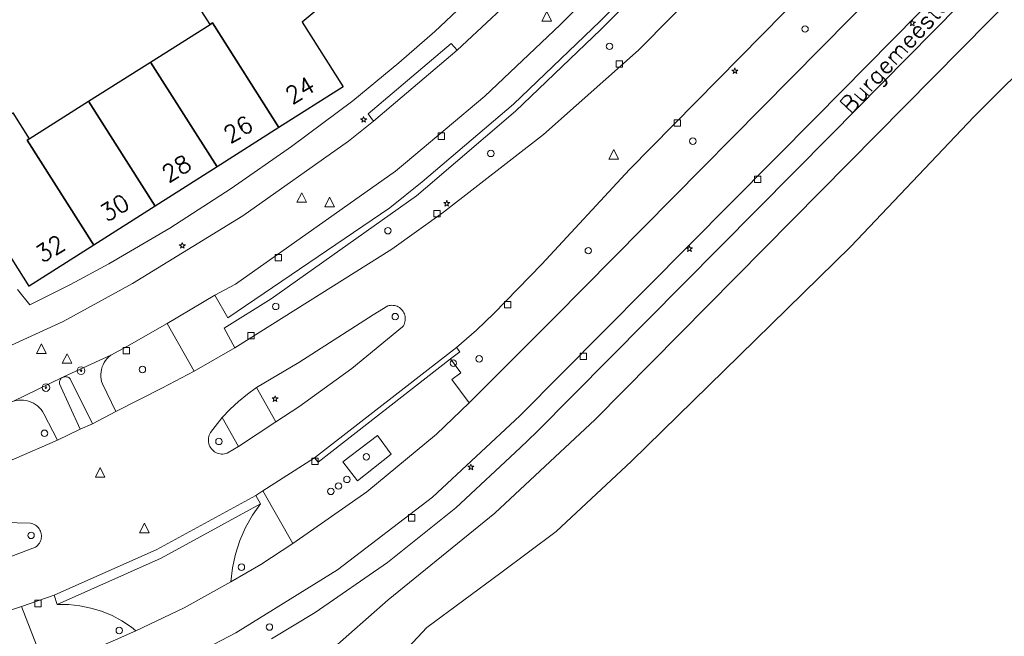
# Model space of a CAD drawing. Header units: metres. Extents: x 105376 to 107446, y 444190 to 447356.
# Tile 26 of 90: x 106604 to 106681, y 446305 to 446353. Entities that reach past the tile are written whole.
import ezdxf
from ezdxf.enums import TextEntityAlignment as Align

# ---------------------------------------------------------------- set-up
doc = ezdxf.new("R2010")
doc.units = ezdxf.units.M
doc.header["$MEASUREMENT"] = 0
for name, color, linetype, lineweight in [('begroeid terreindeel kenmerkpunt', 3, 'Continuous', 0), ('huisnummerreeks BGT', 7, 'Continuous', 0), ('onbegroeid terreindeel vlak', 5, 'Continuous', 0), ('ondersteunend waterdeel vlak', 4, 'Continuous', 0), ('ondersteunend wegdeel vlak', 2, 'Continuous', 0), ('openbare ruimte label tekst', 7, 'Continuous', 0), ('pand vlak gecombineerd BAG en BGT', 1, 'Continuous', 30), ('s_afsluitpaal', 7, 'Continuous', 0), ('s_boom', 7, 'Continuous', 0), ('s_fietsenrek', 7, 'Continuous', 0), ('s_lantaarnpaal_lichtmast', 7, 'Continuous', 0), ('s_rioolput', 7, 'Continuous', 0), ('s_straatkolk_trottoirkolk', 7, 'Continuous', 0), ('s_verkeersbordpaal', 7, 'Continuous', 0), ('waterdeel vlak', 4, 'Continuous', 0), ('wegdeel vlak', 2, 'Continuous', 0)]:
    doc.layers.add(name, color=color, linetype=linetype, lineweight=lineweight)
doc.styles.get("Standard").update_dxf_attribs({"font": 'romans.shx'})

msp = doc.modelspace()

# ---------------------------------------------------------------- linework, layer by layer
at = {"layer": 'begroeid terreindeel kenmerkpunt', "flags": 128}
for points in [[(106623.709, 446304.725), (106627.11, 446306.791), (106632.746, 446310.665), (106638.083, 446314.94), (106643.094, 446319.595), (106644.358, 446320.82), (106667.262, 446343.903), (106691.323, 446368.311), (106725.344, 446402.604), (106750.26, 446427.736), (106758.014, 446435.576), (106767.022, 446428.071)], [(106623.709, 446304.725), (106627.11, 446306.791), (106632.746, 446310.665), (106638.083, 446314.94), (106643.094, 446319.595), (106644.358, 446320.82), (106667.262, 446343.903), (106691.323, 446368.311), (106725.344, 446402.604), (106750.26, 446427.736), (106758.014, 446435.576), (106767.022, 446428.071)], [(106766.089, 446427.716), (106747.771, 446420.714), (106743.413, 446418.016), (106716.931, 446390.583), (106648.938, 446321.809), (106641.114, 446314.503), (106632.796, 446307.763), (106626.678, 446302.363)], [(106766.089, 446427.716), (106747.771, 446420.714), (106743.413, 446418.016), (106716.931, 446390.583), (106648.938, 446321.809), (106641.114, 446314.503), (106632.796, 446307.763), (106626.678, 446302.363)]]:
    msp.add_lwpolyline(points, dxfattribs=at)
for points in [[(106649.364, 446352.172), (106663.051, 446365.972), (106690.542, 446393.752), (106688.75, 446395.458), (106689.178, 446395.88), (106692.213, 446398.921), (106694.343, 446396.891), (106693.352, 446395.805), (106692.864, 446395.219), (106680.389, 446379.174), (106678.856, 446377.354), (106665.347, 446363.737), (106652.297, 446350.553), (106644.913, 446343.99), (106637.103, 446337.94), (106633.09, 446335.069), (106620.871, 446327.393), (106620.023, 446328.923), (106623.683, 446331.211), (106635.012, 446339.212), (106635.712, 446339.821), (106642.717, 446345.798)], [(106649.364, 446352.172), (106663.051, 446365.972), (106690.542, 446393.752), (106688.75, 446395.458), (106689.178, 446395.88), (106692.213, 446398.921), (106694.343, 446396.891), (106693.352, 446395.805), (106692.864, 446395.219), (106680.389, 446379.174), (106678.856, 446377.354), (106665.347, 446363.737), (106652.297, 446350.553), (106644.913, 446343.99), (106637.103, 446337.94), (106633.09, 446335.069), (106620.871, 446327.393), (106620.023, 446328.923), (106623.683, 446331.211), (106635.012, 446339.212), (106635.712, 446339.821), (106642.717, 446345.798)], [(106641.039, 446330.049), (106644.762, 446333.907), (106651.594, 446341.277), (106667.062, 446356.986), (106678.507, 446368.373), (106684.832, 446374.561), (106699.505, 446388.565), (106701.119, 446390.152), (106703.298, 446387.918), (106687.464, 446371.954), (106671.114, 446355.418), (106645.75, 446329.733), (106639.113, 446323.103), (106637.761, 446324.906), (106638.461, 446325.441), (106637.671, 446326.52), (106638.393, 446327.071), (106638.121, 446327.409), (106639.684, 446328.769)], [(106641.039, 446330.049), (106644.762, 446333.907), (106651.594, 446341.277), (106667.062, 446356.986), (106678.507, 446368.373), (106684.832, 446374.561), (106699.505, 446388.565), (106701.119, 446390.152), (106703.298, 446387.918), (106687.464, 446371.954), (106671.114, 446355.418), (106645.75, 446329.733), (106639.113, 446323.103), (106637.761, 446324.906), (106638.461, 446325.441), (106637.671, 446326.52), (106638.393, 446327.071), (106638.121, 446327.409), (106639.684, 446328.769)], [(106615.594, 446329.276), (106617.689, 446325.562), (106615.241, 446324.273), (106611.588, 446322.419), (106610.55, 446324.578), (106610.491, 446324.76), (106610.45, 446324.948), (106610.428, 446325.138), (106610.425, 446325.33), (106610.441, 446325.521), (106610.476, 446325.709), (106610.529, 446325.894), (106610.601, 446326.071), (106610.689, 446326.241), (106610.795, 446326.402), (106610.915, 446326.551), (106611.05, 446326.687), (106611.198, 446326.809), (106612.454, 446327.489)], [(106615.594, 446329.276), (106617.689, 446325.562), (106615.241, 446324.273), (106611.588, 446322.419), (106610.55, 446324.578), (106610.491, 446324.76), (106610.45, 446324.948), (106610.428, 446325.138), (106610.425, 446325.33), (106610.441, 446325.521), (106610.476, 446325.709), (106610.529, 446325.894), (106610.601, 446326.071), (106610.689, 446326.241), (106610.795, 446326.402), (106610.915, 446326.551), (106611.05, 446326.687), (106611.198, 446326.809), (106612.454, 446327.489)], [(106607.039, 446320.187), (106600.322, 446317.289), (106598.895, 446321.202), (106600.122, 446321.697), (106603.632, 446323.236), (106603.824, 446323.284), (106604.02, 446323.314), (106604.218, 446323.323), (106604.416, 446323.313), (106604.613, 446323.284), (106604.805, 446323.235), (106604.991, 446323.167), (106605.17, 446323.081), (106605.339, 446322.978), (106605.497, 446322.859), (106605.643, 446322.724), (106605.775, 446322.576), (106605.891, 446322.415), (106605.991, 446322.244)], [(106607.039, 446320.187), (106600.322, 446317.289), (106598.895, 446321.202), (106600.122, 446321.697), (106603.632, 446323.236), (106603.824, 446323.284), (106604.02, 446323.314), (106604.218, 446323.323), (106604.416, 446323.313), (106604.613, 446323.284), (106604.805, 446323.235), (106604.991, 446323.167), (106605.17, 446323.081), (106605.339, 446322.978), (106605.497, 446322.859), (106605.643, 446322.724), (106605.775, 446322.576), (106605.891, 446322.415), (106605.991, 446322.244)], [(106630.425, 446317.021), (106629.285, 446318.513), (106631.965, 446320.56), (106633.031, 446319.113)], [(106630.425, 446317.021), (106629.285, 446318.513), (106631.965, 446320.56), (106633.031, 446319.113)], [(106622.875, 446315.253), (106622.49, 446315.886), (106623.053, 446316.252), (106625.388, 446312.145), (106622.895, 446310.522), (106620.557, 446309.158), (106620.682, 446310.254), (106620.915, 446311.332), (106621.255, 446312.381), (106621.698, 446313.391), (106622.24, 446314.351)], [(106622.875, 446315.253), (106622.49, 446315.886), (106623.053, 446316.252), (106625.388, 446312.145), (106622.895, 446310.522), (106620.557, 446309.158), (106620.682, 446310.254), (106620.915, 446311.332), (106621.255, 446312.381), (106621.698, 446313.391), (106622.24, 446314.351)], [(106606.093, 446302.511), (106604.237, 446307.238), (106606.786, 446308.144), (106607.033, 446307.413), (106607.912, 446307.403), (106608.785, 446307.309), (106609.646, 446307.132), (106610.486, 446306.874), (106611.297, 446306.536), (106612.073, 446306.123), (106612.805, 446305.637), (106613.164, 446305.347), (106611.562, 446304.661), (106608.968, 446303.53)], [(106606.093, 446302.511), (106604.237, 446307.238), (106606.786, 446308.144), (106607.033, 446307.413), (106607.912, 446307.403), (106608.785, 446307.309), (106609.646, 446307.132), (106610.486, 446306.874), (106611.297, 446306.536), (106612.073, 446306.123), (106612.805, 446305.637), (106613.164, 446305.347), (106611.562, 446304.661), (106608.968, 446303.53)]]:
    msp.add_lwpolyline(points, close=True, dxfattribs=at)
at = {"layer": 'onbegroeid terreindeel vlak', "flags": 128}
for points in [[(106685.686, 446401.352), (106665.3, 446380.77), (106664.382, 446379.863), (106656.874, 446372.277), (106644.855, 446360.153), (106640.829, 446356.152), (106636.432, 446352.011), (106633.641, 446349.569), (106630.052, 446346.617), (106625.264, 446343.045), (106620.588, 446339.791), (106615.791, 446336.697), (106611.06, 446333.935), (106608.053, 446332.311), (106604.891, 446330.724), (106603.939, 446331.925)], [(106598.372, 446342.399), (106604.84, 446332.188), (106609.873, 446335.381), (106614.659, 446338.417), (106619.48, 446341.475), (106624.297, 446344.531), (106629.292, 446347.7), (106626.099, 446352.733), (106628.62, 446354.862)], [(106617.644, 446354.607), (106618.938, 446352.565), (106614.296, 446349.629), (106609.477, 446346.582), (106604.851, 446343.656), (106603.569, 446345.685)]]:
    msp.add_lwpolyline(points, dxfattribs=at)
at = {"layer": 'ondersteunend waterdeel vlak', "flags": 128}
for points in [[(106626.678, 446302.363), (106632.796, 446307.763), (106641.114, 446314.503), (106648.938, 446321.809), (106716.931, 446390.583), (106743.413, 446418.016), (106747.771, 446420.714), (106766.089, 446427.716)], [(106626.678, 446302.363), (106632.796, 446307.763), (106641.114, 446314.503), (106648.938, 446321.809), (106716.931, 446390.583), (106743.413, 446418.016), (106747.771, 446420.714), (106766.089, 446427.716)], [(106765.12, 446415.765), (106754.123, 446412.888), (106748.307, 446411.047), (106746.273, 446409.912), (106740.935, 446405.851), (106721.631, 446386.358), (106710.54, 446375.804), (106697.954, 446364.423), (106689.392, 446356.309), (106678.408, 446345.371), (106668.84, 446335.275), (106660.172, 446326.775), (106651.764, 446318.57), (106645.887, 446313.083), (106641.585, 446309.875), (106635.823, 446305.624), (106634.367, 446304.055)], [(106765.12, 446415.765), (106754.123, 446412.888), (106748.307, 446411.047), (106746.273, 446409.912), (106740.935, 446405.851), (106721.631, 446386.358), (106710.54, 446375.804), (106697.954, 446364.423), (106689.392, 446356.309), (106678.408, 446345.371), (106668.84, 446335.275), (106660.172, 446326.775), (106651.764, 446318.57), (106645.887, 446313.083), (106641.585, 446309.875), (106635.823, 446305.624), (106634.367, 446304.055)]]:
    msp.add_lwpolyline(points, dxfattribs=at)
at = {"layer": 'ondersteunend wegdeel vlak', "flags": 128}
for points in [[(106625.853, 446326.255), (106631.628, 446329.945), (106632.774, 446330.646), (106632.876, 446330.673), (106632.98, 446330.69), (106633.086, 446330.696), (106633.192, 446330.692), (106633.296, 446330.677), (106633.399, 446330.651), (106633.498, 446330.615), (106633.594, 446330.569), (106633.684, 446330.514), (106633.768, 446330.45), (106633.845, 446330.378), (106633.915, 446330.299), (106633.976, 446330.213), (106634.028, 446330.121), (106634.071, 446330.024), (106634.104, 446329.924), (106634.126, 446329.82), (106634.138, 446329.715), (106634.139, 446329.609), (106634.13, 446329.504), (106634.11, 446329.4), (106634.079, 446329.299), (106634.039, 446329.202), (106633.988, 446329.108), (106633.929, 446329.021), (106629.98, 446325.779), (106625.84, 446322.785), (106624.059, 446321.613), (106622.563, 446324.289)], [(106625.853, 446326.255), (106631.628, 446329.945), (106632.774, 446330.646), (106632.876, 446330.673), (106632.98, 446330.69), (106633.086, 446330.696), (106633.192, 446330.692), (106633.296, 446330.677), (106633.399, 446330.651), (106633.498, 446330.615), (106633.594, 446330.569), (106633.684, 446330.514), (106633.768, 446330.45), (106633.845, 446330.378), (106633.915, 446330.299), (106633.976, 446330.213), (106634.028, 446330.121), (106634.071, 446330.024), (106634.104, 446329.924), (106634.126, 446329.82), (106634.138, 446329.715), (106634.139, 446329.609), (106634.13, 446329.504), (106634.11, 446329.4), (106634.079, 446329.299), (106634.039, 446329.202), (106633.988, 446329.108), (106633.929, 446329.021), (106629.98, 446325.779), (106625.84, 446322.785), (106624.059, 446321.613), (106622.563, 446324.289)], [(106608.817, 446321.041), (106607.209, 446324.574), (106607.202, 446324.621), (106607.2, 446324.669), (106607.202, 446324.716), (106607.209, 446324.763), (106607.221, 446324.809), (106607.238, 446324.854), (106607.259, 446324.897), (106607.284, 446324.937), (106607.313, 446324.975), (106607.346, 446325.01), (106607.382, 446325.041), (106607.421, 446325.068), (106607.512, 446325.112), (106607.517, 446325.114), (106607.563, 446325.128), (106607.61, 446325.136), (106607.658, 446325.14), (106607.706, 446325.139), (106607.754, 446325.134), (106607.801, 446325.123), (106607.847, 446325.108), (106607.89, 446325.088), (106607.932, 446325.064), (106607.971, 446325.036), (106608.007, 446325.003), (106608.039, 446324.968), (106609.788, 446321.478)], [(106608.817, 446321.041), (106607.209, 446324.574), (106607.202, 446324.621), (106607.2, 446324.669), (106607.202, 446324.716), (106607.209, 446324.763), (106607.221, 446324.809), (106607.238, 446324.854), (106607.259, 446324.897), (106607.284, 446324.937), (106607.313, 446324.975), (106607.346, 446325.01), (106607.382, 446325.041), (106607.421, 446325.068), (106607.512, 446325.112), (106607.517, 446325.114), (106607.563, 446325.128), (106607.61, 446325.136), (106607.658, 446325.14), (106607.706, 446325.139), (106607.754, 446325.134), (106607.801, 446325.123), (106607.847, 446325.108), (106607.89, 446325.088), (106607.932, 446325.064), (106607.971, 446325.036), (106608.007, 446325.003), (106608.039, 446324.968), (106609.788, 446321.478)], [(106619.871, 446321.963), (106621.139, 446319.702), (106620.267, 446319.179), (106620.159, 446319.146), (106620.048, 446319.124), (106619.935, 446319.114), (106619.821, 446319.115), (106619.709, 446319.129), (106619.599, 446319.154), (106619.491, 446319.19), (106619.388, 446319.237), (106619.291, 446319.295), (106619.2, 446319.362), (106619.116, 446319.438), (106619.041, 446319.523), (106618.975, 446319.615), (106618.919, 446319.714), (106618.873, 446319.817), (106618.839, 446319.925), (106618.815, 446320.036), (106618.804, 446320.149), (106618.804, 446320.262), (106618.816, 446320.375), (106618.839, 446320.485), (106618.874, 446320.593), (106618.92, 446320.697), (106618.976, 446320.795)], [(106619.871, 446321.963), (106621.139, 446319.702), (106620.267, 446319.179), (106620.159, 446319.146), (106620.048, 446319.124), (106619.935, 446319.114), (106619.821, 446319.115), (106619.709, 446319.129), (106619.599, 446319.154), (106619.491, 446319.19), (106619.388, 446319.237), (106619.291, 446319.295), (106619.2, 446319.362), (106619.116, 446319.438), (106619.041, 446319.523), (106618.975, 446319.615), (106618.919, 446319.714), (106618.873, 446319.817), (106618.839, 446319.925), (106618.815, 446320.036), (106618.804, 446320.149), (106618.804, 446320.262), (106618.816, 446320.375), (106618.839, 446320.485), (106618.874, 446320.593), (106618.92, 446320.697), (106618.976, 446320.795)]]:
    msp.add_lwpolyline(points, close=True, dxfattribs=at)
msp.add_lwpolyline([(106602.867, 446313.782), (106604.938, 446313.742), (106605.042, 446313.719), (106605.143, 446313.686), (106605.24, 446313.642), (106605.332, 446313.589), (106605.418, 446313.526), (106605.497, 446313.455), (106605.568, 446313.376), (106605.631, 446313.29), (106605.685, 446313.198), (106605.728, 446313.101), (106605.762, 446313), (106605.785, 446312.896), (106605.797, 446312.791), (106605.798, 446312.684), (106605.789, 446312.578), (106605.768, 446312.474), (106605.737, 446312.372), (106605.695, 446312.274), (106605.643, 446312.181), (106605.583, 446312.094), (106605.513, 446312.013), (106605.436, 446311.941), (106605.351, 446311.876), (106602.75, 446310.875)], dxfattribs=at)
msp.add_lwpolyline([(106602.867, 446313.782), (106604.938, 446313.742), (106605.042, 446313.719), (106605.143, 446313.686), (106605.24, 446313.642), (106605.332, 446313.589), (106605.418, 446313.526), (106605.497, 446313.455), (106605.568, 446313.376), (106605.631, 446313.29), (106605.685, 446313.198), (106605.728, 446313.101), (106605.762, 446313), (106605.785, 446312.896), (106605.797, 446312.791), (106605.798, 446312.684), (106605.789, 446312.578), (106605.768, 446312.474), (106605.737, 446312.372), (106605.695, 446312.274), (106605.643, 446312.181), (106605.583, 446312.094), (106605.513, 446312.013), (106605.436, 446311.941), (106605.351, 446311.876), (106602.75, 446310.875)], dxfattribs=at)
at = {"layer": 'pand vlak gecombineerd BAG en BGT', "flags": 128}
for points in [[(106622.671, 446357.79), (106624.697, 446359.506), (106628.62, 446354.862), (106626.099, 446352.733), (106629.292, 446347.7), (106624.297, 446344.531), (106619.128, 446352.69), (106618.938, 446352.565), (106617.644, 446354.607), (106617.836, 446354.729)], [(106622.671, 446357.79), (106624.697, 446359.506), (106628.62, 446354.862), (106626.099, 446352.733), (106629.292, 446347.7), (106624.297, 446344.531), (106619.128, 446352.69), (106618.938, 446352.565), (106617.644, 446354.607), (106617.836, 446354.729)], [(106619.48, 446341.475), (106614.296, 446349.629), (106618.938, 446352.565), (106619.128, 446352.69), (106624.297, 446344.531)], [(106619.48, 446341.475), (106614.296, 446349.629), (106618.938, 446352.565), (106619.128, 446352.69), (106624.297, 446344.531)], [(106609.477, 446346.582), (106614.296, 446349.629), (106619.48, 446341.475), (106614.659, 446338.417)], [(106609.477, 446346.582), (106614.296, 446349.629), (106619.48, 446341.475), (106614.659, 446338.417)], [(106614.659, 446338.417), (106609.873, 446335.381), (106604.688, 446343.56), (106604.851, 446343.656), (106609.477, 446346.582)], [(106614.659, 446338.417), (106609.873, 446335.381), (106604.688, 446343.56), (106604.851, 446343.656), (106609.477, 446346.582)], [(106603.406, 446345.582), (106603.569, 446345.685), (106604.851, 446343.656), (106604.688, 446343.56), (106609.873, 446335.381), (106604.84, 446332.188), (106598.372, 446342.399)], [(106603.406, 446345.582), (106603.569, 446345.685), (106604.851, 446343.656), (106604.688, 446343.56), (106609.873, 446335.381), (106604.84, 446332.188), (106598.372, 446342.399)]]:
    msp.add_lwpolyline(points, close=True, dxfattribs=at)
at = {"layer": 's_afsluitpaal', "color": 7, "linetype": 'Continuous', "lineweight": 0, "flags": 128}
for points in [[(106608.586, 446325.609, 1), (106609.186, 446325.609, 1)], [(106608.823, 446325.609, 1), (106608.948, 446325.609, 1)], [(106605.851, 446324.291, 1), (106606.451, 446324.291, 1)], [(106606.089, 446324.291, 1), (106606.214, 446324.291, 1)]]:
    msp.add_lwpolyline(points, format="xyb", close=True, dxfattribs=at)
at = {"layer": 's_boom', "color": 251, "linetype": 'Continuous', "lineweight": 0, "flags": 128}
for points in [[(106665.025, 446352.203, 1), (106665.525, 446352.203, 1)], [(106649.794, 446350.856, 1), (106650.294, 446350.856, 1)], [(106656.285, 446343.471, 1), (106656.785, 446343.471, 1)], [(106640.552, 446342.517, 1), (106641.052, 446342.517, 1)], [(106632.537, 446336.501, 1), (106633.037, 446336.501, 1)], [(106648.142, 446334.945, 1), (106648.642, 446334.945, 1)], [(106623.8, 446330.607, 1), (106624.3, 446330.607, 1)], [(106639.645, 446326.526, 1), (106640.145, 446326.526, 1)], [(106613.416, 446325.696, 1), (106613.916, 446325.696, 1)], [(106630.858, 446318.898, 1), (106631.358, 446318.898, 1)]]:
    msp.add_lwpolyline(points, format="xyb", close=True, dxfattribs=at)
at = {"layer": 's_fietsenrek', "color": 7, "linetype": 'Continuous', "lineweight": 0, "flags": 128}
for points in [[(106629.343, 446317.139, 1), (106629.843, 446317.139, 1)], [(106628.69, 446316.627, 1), (106629.19, 446316.627, 1)], [(106628.089, 446316.209, 1), (106628.589, 446316.209, 1)]]:
    msp.add_lwpolyline(points, format="xyb", close=True, dxfattribs=at)
at = {"layer": 's_lantaarnpaal_lichtmast', "color": 7, "linetype": 'Continuous', "lineweight": 0, "flags": 128}
for points in [[(106673.573, 446352.734), (106673.391, 446352.734), (106673.538, 446352.627), (106673.482, 446352.455), (106673.629, 446352.561), (106673.776, 446352.455), (106673.72, 446352.627), (106673.867, 446352.734), (106673.685, 446352.734), (106673.629, 446352.907)], [(106659.755, 446349.005), (106659.573, 446349.005), (106659.72, 446348.898), (106659.664, 446348.726), (106659.811, 446348.832), (106659.958, 446348.726), (106659.902, 446348.898), (106660.049, 446349.005), (106659.867, 446349.005), (106659.811, 446349.178)], [(106630.839, 446345.219), (106630.657, 446345.219), (106630.804, 446345.112), (106630.748, 446344.94), (106630.895, 446345.046), (106631.042, 446344.94), (106630.986, 446345.112), (106631.133, 446345.219), (106630.951, 446345.219), (106630.895, 446345.392)], [(106637.311, 446338.696), (106637.129, 446338.696), (106637.276, 446338.589), (106637.22, 446338.417), (106637.367, 446338.523), (106637.514, 446338.417), (106637.458, 446338.589), (106637.605, 446338.696), (106637.423, 446338.696), (106637.367, 446338.869)], [(106616.715, 446335.41), (106616.533, 446335.41), (106616.68, 446335.303), (106616.624, 446335.131), (106616.771, 446335.237), (106616.918, 446335.131), (106616.862, 446335.303), (106617.009, 446335.41), (106616.827, 446335.41), (106616.771, 446335.583)], [(106656.218, 446335.163), (106656.036, 446335.163), (106656.183, 446335.056), (106656.127, 446334.884), (106656.274, 446334.99), (106656.421, 446334.884), (106656.365, 446335.056), (106656.512, 446335.163), (106656.33, 446335.163), (106656.274, 446335.336)], [(106623.942, 446323.486), (106623.76, 446323.486), (106623.907, 446323.379), (106623.851, 446323.207), (106623.998, 446323.313), (106624.145, 446323.207), (106624.089, 446323.379), (106624.236, 446323.486), (106624.054, 446323.486), (106623.998, 446323.659)], [(106639.189, 446318.166), (106639.007, 446318.166), (106639.154, 446318.059), (106639.098, 446317.887), (106639.245, 446317.993), (106639.392, 446317.887), (106639.336, 446318.059), (106639.483, 446318.166), (106639.301, 446318.166), (106639.245, 446318.339)]]:
    msp.add_lwpolyline(points, close=True, dxfattribs=at)
at = {"layer": 's_rioolput', "color": 7, "linetype": 'Continuous', "lineweight": 0, "flags": 128}
for points in [[(106644.786, 446352.823), (106645.536, 446352.823), (106645.161, 446353.573)], [(106649.999, 446342.075), (106650.749, 446342.075), (106650.374, 446342.825)], [(106625.703, 446338.71), (106626.453, 446338.71), (106626.078, 446339.46)], [(106627.869, 446338.366), (106628.619, 446338.366), (106628.244, 446339.116)], [(106605.425, 446326.938), (106606.175, 446326.938), (106605.8, 446327.688)], [(106607.428, 446326.179), (106608.178, 446326.179), (106607.803, 446326.929)], [(106610.001, 446317.321), (106610.751, 446317.321), (106610.376, 446318.071)], [(106613.449, 446312.993), (106614.199, 446312.993), (106613.824, 446313.743)]]:
    msp.add_lwpolyline(points, close=True, dxfattribs=at)
at = {"layer": 's_straatkolk_trottoirkolk', "color": 7, "linetype": 'Continuous', "lineweight": 0, "flags": 128}
for points in [[(106650.567, 446349.735), (106651.067, 446349.735), (106651.067, 446349.235), (106650.567, 446349.235)], [(106655.072, 446345.137), (106655.572, 446345.137), (106655.572, 446344.637), (106655.072, 446344.637)], [(106636.696, 446344.109), (106637.196, 446344.109), (106637.196, 446343.609), (106636.696, 446343.609)], [(106661.332, 446340.747), (106661.832, 446340.747), (106661.832, 446340.247), (106661.332, 446340.247)], [(106636.368, 446338.075), (106636.868, 446338.075), (106636.868, 446337.575), (106636.368, 446337.575)], [(106623.999, 446334.66), (106624.499, 446334.66), (106624.499, 446334.16), (106623.999, 446334.16)], [(106641.86, 446330.993), (106642.36, 446330.993), (106642.36, 446330.493), (106641.86, 446330.493)], [(106621.864, 446328.574), (106622.364, 446328.574), (106622.364, 446328.074), (106621.864, 446328.074)], [(106612.16, 446327.417), (106612.66, 446327.417), (106612.66, 446326.917), (106612.16, 446326.917)], [(106647.762, 446326.981), (106648.262, 446326.981), (106648.262, 446326.481), (106647.762, 446326.481)], [(106626.849, 446318.791), (106627.349, 446318.791), (106627.349, 446318.291), (106626.849, 446318.291)], [(106634.38, 446314.402), (106634.88, 446314.402), (106634.88, 446313.902), (106634.38, 446313.902)], [(106605.278, 446307.73), (106605.778, 446307.73), (106605.778, 446307.23), (106605.278, 446307.23)]]:
    msp.add_lwpolyline(points, close=True, dxfattribs=at)
at = {"layer": 's_verkeersbordpaal', "color": 7, "linetype": 'Continuous', "lineweight": 0, "flags": 128}
for points in [[(106633.106, 446329.814, 1), (106633.606, 446329.814, 1)], [(106637.634, 446326.188, 1), (106638.134, 446326.188, 1)], [(106605.788, 446320.733, 1), (106606.288, 446320.733, 1)], [(106619.374, 446320.097, 1), (106619.874, 446320.097, 1)], [(106604.744, 446312.785, 1), (106605.244, 446312.785, 1)], [(106621.128, 446310.314, 1), (106621.628, 446310.314, 1)], [(106623.308, 446305.649, 1), (106623.808, 446305.649, 1)], [(106611.61, 446305.384, 1), (106612.11, 446305.384, 1)]]:
    msp.add_lwpolyline(points, format="xyb", close=True, dxfattribs=at)
at = {"layer": 'waterdeel vlak', "flags": 128}
msp.add_lwpolyline([(106634.367, 446304.055), (106635.823, 446305.624), (106641.585, 446309.875), (106645.887, 446313.083), (106651.764, 446318.57), (106660.172, 446326.775), (106668.84, 446335.275), (106678.408, 446345.371), (106689.392, 446356.309), (106697.954, 446364.423), (106710.54, 446375.804), (106721.631, 446386.358), (106740.935, 446405.851), (106746.273, 446409.912), (106748.307, 446411.047), (106754.123, 446412.888), (106765.12, 446415.765)], dxfattribs=at)
msp.add_lwpolyline([(106634.367, 446304.055), (106635.823, 446305.624), (106641.585, 446309.875), (106645.887, 446313.083), (106651.764, 446318.57), (106660.172, 446326.775), (106668.84, 446335.275), (106678.408, 446345.371), (106689.392, 446356.309), (106697.954, 446364.423), (106710.54, 446375.804), (106721.631, 446386.358), (106740.935, 446405.851), (106746.273, 446409.912), (106748.307, 446411.047), (106754.123, 446412.888), (106765.12, 446415.765)], dxfattribs=at)
at = {"layer": 'wegdeel vlak', "flags": 128}
for points in [[(106618.669, 446304.016), (106620.948, 446305.206), (106628.86, 446310.107), (106636.256, 446315.757), (106643.065, 446322.103), (106666.124, 446345.311), (106689.964, 446369.497), (106722.737, 446402.568), (106739.615, 446419.574), (106756.642, 446436.719), (106758.014, 446435.576), (106750.26, 446427.736), (106725.344, 446402.604), (106691.323, 446368.311), (106667.262, 446343.903), (106644.358, 446320.82), (106643.094, 446319.595), (106638.083, 446314.94), (106632.746, 446310.665), (106627.11, 446306.791), (106623.709, 446304.725)], [(106618.669, 446304.016), (106620.948, 446305.206), (106628.86, 446310.107), (106636.256, 446315.757), (106643.065, 446322.103), (106666.124, 446345.311), (106689.964, 446369.497), (106722.737, 446402.568), (106739.615, 446419.574), (106756.642, 446436.719), (106758.014, 446435.576), (106750.26, 446427.736), (106725.344, 446402.604), (106691.323, 446368.311), (106667.262, 446343.903), (106644.358, 446320.82), (106643.094, 446319.595), (106638.083, 446314.94), (106632.746, 446310.665), (106627.11, 446306.791), (106623.709, 446304.725)], [(106603.939, 446331.925), (106604.891, 446330.724), (106608.053, 446332.311), (106611.06, 446333.935), (106615.791, 446336.697), (106620.588, 446339.791), (106625.264, 446343.045), (106630.052, 446346.617), (106633.641, 446349.569), (106636.432, 446352.011), (106640.829, 446356.152), (106644.855, 446360.153), (106656.874, 446372.277), (106664.382, 446379.863), (106665.3, 446380.77), (106685.686, 446401.352)], [(106603.939, 446331.925), (106604.891, 446330.724), (106608.053, 446332.311), (106611.06, 446333.935), (106615.791, 446336.697), (106620.588, 446339.791), (106625.264, 446343.045), (106630.052, 446346.617), (106633.641, 446349.569), (106636.432, 446352.011), (106640.829, 446356.152), (106644.855, 446360.153), (106656.874, 446372.277), (106664.382, 446379.863), (106665.3, 446380.77), (106685.686, 446401.352)], [(106685.534, 446397.969), (106666.826, 446379.093), (106666.332, 446379.634), (106662.099, 446375.363), (106662.61, 446374.802), (106649.703, 446361.812), (106648.946, 446361.055), (106648.264, 446360.387), (106647.309, 446359.382), (106643.927, 446355.93), (106638.192, 446350.559), (106637.722, 446351.068), (106631.239, 446345.601), (106631.665, 446345.036), (106629.718, 446343.481), (106621.496, 446337.65), (106612.903, 446332.38), (106607.504, 446329.446), (106601.915, 446326.892)], [(106685.534, 446397.969), (106666.826, 446379.093), (106666.332, 446379.634), (106662.099, 446375.363), (106662.61, 446374.802), (106649.703, 446361.812), (106648.946, 446361.055), (106648.264, 446360.387), (106647.309, 446359.382), (106643.927, 446355.93), (106638.192, 446350.559), (106637.722, 446351.068), (106631.239, 446345.601), (106631.665, 446345.036), (106629.718, 446343.481), (106621.496, 446337.65), (106612.903, 446332.38), (106607.504, 446329.446), (106601.915, 446326.892)], [(106600.322, 446317.289), (106607.039, 446320.187), (106608.817, 446321.041), (106609.788, 446321.478), (106611.588, 446322.419), (106615.241, 446324.273), (106617.689, 446325.562), (106620.871, 446327.393), (106633.09, 446335.069), (106637.103, 446337.94), (106644.913, 446343.99), (106652.297, 446350.553), (106665.347, 446363.737), (106678.856, 446377.354), (106680.389, 446379.174), (106692.864, 446395.219)], [(106684.832, 446374.561), (106678.507, 446368.373), (106667.062, 446356.986), (106651.594, 446341.277), (106644.762, 446333.907), (106641.039, 446330.049), (106639.684, 446328.769), (106638.121, 446327.409), (106627.074, 446318.822), (106623.053, 446316.252), (106622.49, 446315.886), (106614.801, 446311.685), (106606.786, 446308.144), (106604.237, 446307.238), (106600.778, 446306.088), (106598.633, 446305.338), (106591.083, 446303.386)], [(106611.562, 446304.661), (106613.164, 446305.347), (106616.912, 446307.152), (106620.557, 446309.158), (106622.895, 446310.522), (106625.388, 446312.145), (106631.153, 446316.171), (106636.57, 446320.656), (106639.113, 446323.103), (106645.75, 446329.733), (106671.114, 446355.418), (106687.464, 446371.954)], [(106611.562, 446304.661), (106613.164, 446305.347), (106616.912, 446307.152), (106620.557, 446309.158), (106622.895, 446310.522), (106625.388, 446312.145), (106631.153, 446316.171), (106636.57, 446320.656), (106639.113, 446323.103), (106645.75, 446329.733), (106671.114, 446355.418), (106687.464, 446371.954)], [(106689.964, 446369.497), (106666.124, 446345.311), (106643.065, 446322.103), (106636.256, 446315.757), (106628.86, 446310.107), (106620.948, 446305.206), (106618.669, 446304.016)], [(106689.964, 446369.497), (106666.124, 446345.311), (106643.065, 446322.103), (106636.256, 446315.757), (106628.86, 446310.107), (106620.948, 446305.206), (106618.669, 446304.016)], [(106601.915, 446326.892), (106607.504, 446329.446), (106612.903, 446332.38), (106621.496, 446337.65), (106629.718, 446343.481), (106631.665, 446345.036), (106638.192, 446350.559), (106643.927, 446355.93), (106647.309, 446359.382), (106650.217, 446356.55), (106646.194, 446352.528), (106640.328, 446346.982), (106634.149, 446341.788), (106633.38, 446341.145), (106620.924, 446332.345), (106619.298, 446331.481), (106615.594, 446329.276), (106612.454, 446327.489), (106611.198, 446326.809), (106607.517, 446325.114), (106607.512, 446325.112), (106607.421, 446325.068), (106603.632, 446323.236)], [(106601.915, 446326.892), (106607.504, 446329.446), (106612.903, 446332.38), (106621.496, 446337.65), (106629.718, 446343.481), (106631.665, 446345.036), (106638.192, 446350.559), (106643.927, 446355.93), (106647.309, 446359.382), (106650.217, 446356.55), (106646.194, 446352.528), (106640.328, 446346.982), (106634.149, 446341.788), (106633.38, 446341.145), (106620.924, 446332.345), (106619.298, 446331.481), (106615.594, 446329.276), (106612.454, 446327.489), (106611.198, 446326.809), (106607.517, 446325.114), (106607.512, 446325.112), (106607.421, 446325.068), (106603.632, 446323.236)], [(106603.632, 446323.236), (106607.421, 446325.068), (106607.382, 446325.041), (106607.346, 446325.01), (106607.313, 446324.975), (106607.284, 446324.937), (106607.259, 446324.897), (106607.238, 446324.854), (106607.221, 446324.809), (106607.209, 446324.763), (106607.202, 446324.716), (106607.2, 446324.669), (106607.202, 446324.621), (106607.209, 446324.574), (106608.817, 446321.041), (106607.039, 446320.187), (106605.991, 446322.244), (106605.891, 446322.415), (106605.775, 446322.576), (106605.643, 446322.724), (106605.497, 446322.859), (106605.339, 446322.978), (106605.17, 446323.081), (106604.991, 446323.167), (106604.805, 446323.235), (106604.613, 446323.284), (106604.416, 446323.313), (106604.218, 446323.323), (106604.02, 446323.314)], [(106603.632, 446323.236), (106607.421, 446325.068), (106607.382, 446325.041), (106607.346, 446325.01), (106607.313, 446324.975), (106607.284, 446324.937), (106607.259, 446324.897), (106607.238, 446324.854), (106607.221, 446324.809), (106607.209, 446324.763), (106607.202, 446324.716), (106607.2, 446324.669), (106607.202, 446324.621), (106607.209, 446324.574), (106608.817, 446321.041), (106607.039, 446320.187), (106605.991, 446322.244), (106605.891, 446322.415), (106605.775, 446322.576), (106605.643, 446322.724), (106605.497, 446322.859), (106605.339, 446322.978), (106605.17, 446323.081), (106604.991, 446323.167), (106604.805, 446323.235), (106604.613, 446323.284), (106604.416, 446323.313), (106604.218, 446323.323), (106604.02, 446323.314)], [(106602.75, 446310.875), (106605.351, 446311.876), (106605.436, 446311.941), (106605.513, 446312.013), (106605.583, 446312.094), (106605.643, 446312.181), (106605.695, 446312.274), (106605.737, 446312.372), (106605.768, 446312.474), (106605.789, 446312.578), (106605.798, 446312.684), (106605.797, 446312.791), (106605.785, 446312.896), (106605.762, 446313), (106605.728, 446313.101), (106605.685, 446313.198), (106605.631, 446313.29), (106605.568, 446313.376), (106605.497, 446313.455), (106605.418, 446313.526), (106605.332, 446313.589), (106605.24, 446313.642), (106605.143, 446313.686), (106605.042, 446313.719), (106604.938, 446313.742), (106602.867, 446313.782)]]:
    msp.add_lwpolyline(points, dxfattribs=at)
for points in [[(106635.712, 446339.821), (106635.012, 446339.212), (106623.683, 446331.211), (106620.023, 446328.923), (106620.871, 446327.393), (106617.689, 446325.562), (106615.594, 446329.276), (106619.298, 446331.481), (106620.316, 446329.732), (106632.939, 446338.285), (106635.446, 446340.305), (106642.562, 446346.355), (106649.323, 446352.8), (106662.724, 446366.319), (106689.811, 446393.717), (106688.368, 446395.113), (106688.75, 446395.458), (106690.542, 446393.752), (106663.051, 446365.972), (106649.364, 446352.172), (106642.717, 446345.798)], [(106635.712, 446339.821), (106635.012, 446339.212), (106623.683, 446331.211), (106620.023, 446328.923), (106620.871, 446327.393), (106617.689, 446325.562), (106615.594, 446329.276), (106619.298, 446331.481), (106620.316, 446329.732), (106632.939, 446338.285), (106635.446, 446340.305), (106642.562, 446346.355), (106649.323, 446352.8), (106662.724, 446366.319), (106689.811, 446393.717), (106688.368, 446395.113), (106688.75, 446395.458), (106690.542, 446393.752), (106663.051, 446365.972), (106649.364, 446352.172), (106642.717, 446345.798)], [(106688.368, 446395.113), (106689.811, 446393.717), (106662.724, 446366.319), (106649.323, 446352.8), (106642.562, 446346.355), (106635.446, 446340.305), (106632.939, 446338.285), (106620.316, 446329.732), (106619.298, 446331.481), (106620.924, 446332.345), (106633.38, 446341.145), (106634.149, 446341.788), (106640.328, 446346.982), (106646.194, 446352.528), (106650.217, 446356.55), (106652.747, 446359.067), (106672.824, 446379.413)], [(106688.368, 446395.113), (106689.811, 446393.717), (106662.724, 446366.319), (106649.323, 446352.8), (106642.562, 446346.355), (106635.446, 446340.305), (106632.939, 446338.285), (106620.316, 446329.732), (106619.298, 446331.481), (106620.924, 446332.345), (106633.38, 446341.145), (106634.149, 446341.788), (106640.328, 446346.982), (106646.194, 446352.528), (106650.217, 446356.55), (106652.747, 446359.067), (106672.824, 446379.413)], [(106637.722, 446351.068), (106638.192, 446350.559), (106631.665, 446345.036), (106631.239, 446345.601)], [(106637.722, 446351.068), (106638.192, 446350.559), (106631.665, 446345.036), (106631.239, 446345.601)], [(106624.059, 446321.613), (106625.84, 446322.785), (106629.98, 446325.779), (106633.929, 446329.021), (106633.988, 446329.108), (106634.039, 446329.202), (106634.079, 446329.299), (106634.11, 446329.4), (106634.13, 446329.504), (106634.139, 446329.609), (106634.138, 446329.715), (106634.126, 446329.82), (106634.104, 446329.924), (106634.071, 446330.024), (106634.028, 446330.121), (106633.976, 446330.213), (106633.915, 446330.299), (106633.845, 446330.378), (106633.768, 446330.45), (106633.684, 446330.514), (106633.594, 446330.569), (106633.498, 446330.615), (106633.399, 446330.651), (106633.296, 446330.677), (106633.192, 446330.692), (106633.086, 446330.696), (106632.98, 446330.69), (106632.876, 446330.673), (106632.774, 446330.646), (106631.628, 446329.945), (106625.853, 446326.255), (106622.563, 446324.289), (106621.84, 446323.768), (106621.148, 446323.206), (106620.491, 446322.603), (106619.871, 446321.963), (106618.976, 446320.795), (106618.92, 446320.697), (106618.874, 446320.593), (106618.839, 446320.485), (106618.816, 446320.375), (106618.804, 446320.262), (106618.804, 446320.149), (106618.815, 446320.036), (106618.839, 446319.925), (106618.873, 446319.817), (106618.919, 446319.714), (106618.975, 446319.615), (106619.041, 446319.523), (106619.116, 446319.438), (106619.2, 446319.362), (106619.291, 446319.295), (106619.388, 446319.237), (106619.491, 446319.19), (106619.599, 446319.154), (106619.709, 446319.129), (106619.821, 446319.115), (106619.935, 446319.114), (106620.048, 446319.124), (106620.159, 446319.146), (106620.267, 446319.179), (106621.139, 446319.702)], [(106638.393, 446327.071), (106637.671, 446326.52), (106627.341, 446318.484), (106627.074, 446318.822), (106638.121, 446327.409)], [(106638.393, 446327.071), (106637.671, 446326.52), (106627.341, 446318.484), (106627.074, 446318.822), (106638.121, 446327.409)], [(106610.55, 446324.578), (106611.588, 446322.419), (106609.788, 446321.478), (106608.039, 446324.968), (106608.007, 446325.003), (106607.971, 446325.036), (106607.932, 446325.064), (106607.89, 446325.088), (106607.847, 446325.108), (106607.801, 446325.123), (106607.754, 446325.134), (106607.706, 446325.139), (106607.658, 446325.14), (106607.61, 446325.136), (106607.563, 446325.128), (106607.517, 446325.114), (106611.198, 446326.809), (106611.05, 446326.687), (106610.915, 446326.551), (106610.795, 446326.402), (106610.689, 446326.241), (106610.601, 446326.071), (106610.529, 446325.894), (106610.476, 446325.709), (106610.441, 446325.521), (106610.425, 446325.33), (106610.428, 446325.138), (106610.45, 446324.948), (106610.491, 446324.76)], [(106610.55, 446324.578), (106611.588, 446322.419), (106609.788, 446321.478), (106608.039, 446324.968), (106608.007, 446325.003), (106607.971, 446325.036), (106607.932, 446325.064), (106607.89, 446325.088), (106607.847, 446325.108), (106607.801, 446325.123), (106607.754, 446325.134), (106607.706, 446325.139), (106607.658, 446325.14), (106607.61, 446325.136), (106607.563, 446325.128), (106607.517, 446325.114), (106611.198, 446326.809), (106611.05, 446326.687), (106610.915, 446326.551), (106610.795, 446326.402), (106610.689, 446326.241), (106610.601, 446326.071), (106610.529, 446325.894), (106610.476, 446325.709), (106610.441, 446325.521), (106610.425, 446325.33), (106610.428, 446325.138), (106610.45, 446324.948), (106610.491, 446324.76)], [(106625.388, 446312.145), (106623.053, 446316.252), (106627.074, 446318.822), (106627.341, 446318.484), (106637.671, 446326.52), (106638.461, 446325.441), (106637.761, 446324.906), (106639.113, 446323.103), (106636.57, 446320.656), (106631.153, 446316.171)], [(106621.139, 446319.702), (106619.871, 446321.963), (106620.491, 446322.603), (106621.148, 446323.206), (106621.84, 446323.768), (106622.563, 446324.289), (106624.059, 446321.613)], [(106621.139, 446319.702), (106619.871, 446321.963), (106620.491, 446322.603), (106621.148, 446323.206), (106621.84, 446323.768), (106622.563, 446324.289), (106624.059, 446321.613)], [(106630.425, 446317.021), (106633.031, 446319.113), (106631.965, 446320.56), (106629.285, 446318.513)], [(106607.033, 446307.413), (106606.786, 446308.144), (106614.801, 446311.685), (106622.49, 446315.886), (106622.875, 446315.253), (106615.119, 446310.999)], [(106607.033, 446307.413), (106606.786, 446308.144), (106614.801, 446311.685), (106622.49, 446315.886), (106622.875, 446315.253), (106615.119, 446310.999)], [(106612.805, 446305.637), (106612.073, 446306.123), (106611.297, 446306.536), (106610.486, 446306.874), (106609.646, 446307.132), (106608.785, 446307.309), (106607.912, 446307.403), (106607.033, 446307.413), (106615.119, 446310.999), (106622.875, 446315.253), (106622.24, 446314.351), (106621.698, 446313.391), (106621.255, 446312.381), (106620.915, 446311.332), (106620.682, 446310.254), (106620.557, 446309.158), (106616.912, 446307.152), (106613.164, 446305.347)], [(106612.805, 446305.637), (106612.073, 446306.123), (106611.297, 446306.536), (106610.486, 446306.874), (106609.646, 446307.132), (106608.785, 446307.309), (106607.912, 446307.403), (106607.033, 446307.413), (106615.119, 446310.999), (106622.875, 446315.253), (106622.24, 446314.351), (106621.698, 446313.391), (106621.255, 446312.381), (106620.915, 446311.332), (106620.682, 446310.254), (106620.557, 446309.158), (106616.912, 446307.152), (106613.164, 446305.347)], [(106602.573, 446301.324), (106600.778, 446306.088), (106604.237, 446307.238), (106606.093, 446302.511)], [(106602.573, 446301.324), (106600.778, 446306.088), (106604.237, 446307.238), (106606.093, 446302.511)]]:
    msp.add_lwpolyline(points, close=True, dxfattribs=at)

# ---------------------------------------------------------------- texts
at = {"layer": 'huisnummerreeks BGT'}
for s, rotation, p in [('24', 31.1, (106625.938, 446347.446)), ('26', 31.1, (106621.124, 446344.393)), ('28', 31.1, (106616.311, 446341.341)), ('30', 31.2, (106611.497, 446338.288)), ('32', 31.2, (106606.48, 446335.107))]:
    msp.add_text(s, height=1.3229, rotation=rotation, dxfattribs=at).set_placement(p, align=Align.MIDDLE_CENTER)
at = {"layer": 'openbare ruimte label tekst'}
msp.add_text('Burgemeester van Dijkesingel', height=1.32293, rotation=47.5, dxfattribs=at).set_placement((106677.243, 446355.679), align=Align.MIDDLE_CENTER)

doc.saveas('drawing.dxf')
